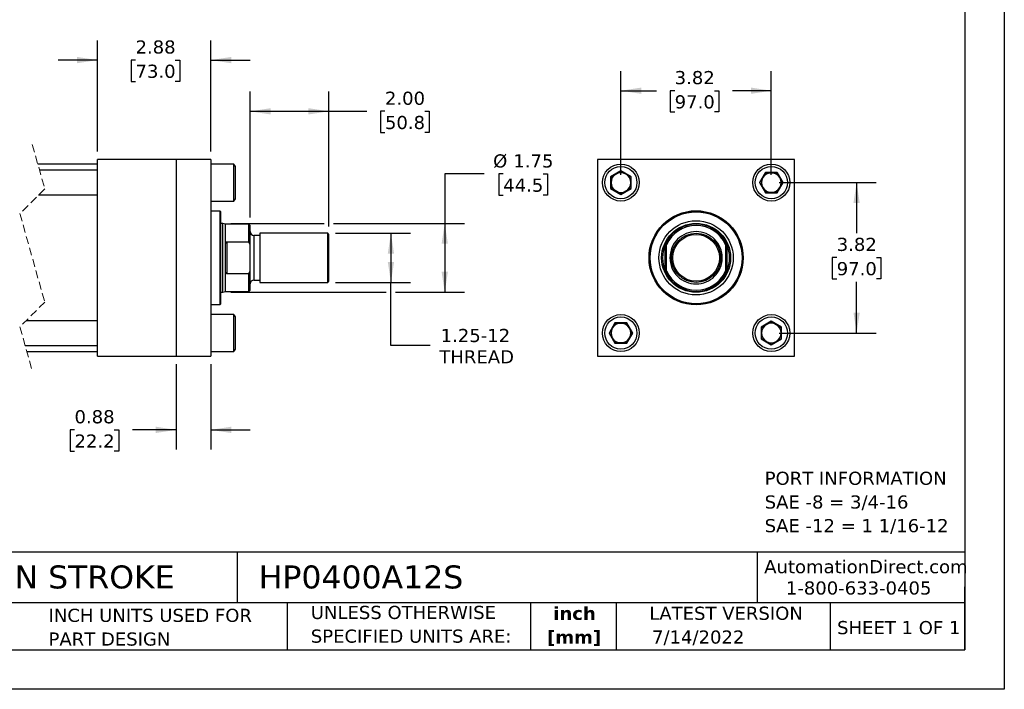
# Model space of a CAD drawing. Header units: inches. Extents: x 0 to 44, y 0 to 34.
# Tile 2 of 3: x 19 to 44, y 0 to 17. Entities that reach past the tile are written whole.
import ezdxf

# ---------------------------------------------------------------- set-up
doc = ezdxf.new("R2010")
doc.units = ezdxf.units.IN
doc.header["$LTSCALE"] = 4
doc.header["$MEASUREMENT"] = 0
doc.linetypes.add('SLD-Dashed', pattern=[0.075, 0.05, -0.025])
doc.linetypes.add('SLD-Solid', pattern=[0])
doc.layers.add('DIMENSIONS', color=140, linetype='SLD-Solid', lineweight=25)
doc.layers.add('TEXT', color=140, linetype='SLD-Solid', lineweight=25)
doc.styles.add('SLDTEXTSTYLE0', font='VERDANA.TTF')
doc.styles.add('SLDTEXTSTYLE1', font='VERDANAB.TTF')
doc.dimstyles.new('SLDDIMSTYLE0', dxfattribs={"dimtxt": 0.339844, "dimasz": 0.52, "dimexe": 0, "dimexo": 0.0625, "dimgap": 0.084961, "dimtad": 0, "dimtih": 1, "dimtoh": 1, "dimrnd": 1e-09, "dimzin": 12, "dimdsep": 46, "dimtxsty": 'SLDTEXTSTYLE0', "dimsah": 1, "dimcen": 0.09, "dimadec": 0, "dimazin": 3, "dimtfac": 1, "dimtofl": 0, "dimtmove": 0, "dimatfit": 3, "dimfxl": 0, "dimfrac": 2, "dimtolj": 1, "dimtzin": 12, "dimarcsym": 0})
doc.dimstyles.new('SLDDIMSTYLE1', dxfattribs={"dimtxt": 0.339844, "dimasz": 0.52, "dimexe": 0, "dimexo": 0.0625, "dimgap": 0.084961, "dimtad": 0, "dimtih": 1, "dimtoh": 1, "dimrnd": 1e-09, "dimzin": 12, "dimdsep": 46, "dimtxsty": 'SLDTEXTSTYLE0', "dimsah": 1, "dimcen": 0.09, "dimadec": 0, "dimazin": 3, "dimtfac": 1, "dimtmove": 0, "dimatfit": 0, "dimfxl": 0, "dimfrac": 2, "dimtolj": 1, "dimtzin": 12, "dimarcsym": 0})
doc.dimstyles.new('SLDDIMSTYLE2', dxfattribs={"dimtxt": 0.339844, "dimasz": 0.52, "dimexe": 0, "dimexo": 0.0625, "dimgap": 0.084961, "dimtad": 0, "dimtih": 1, "dimtoh": 1, "dimrnd": 1e-09, "dimdsep": 46, "dimtxsty": 'SLDTEXTSTYLE0', "dimsah": 1, "dimcen": 0.09, "dimadec": 0, "dimazin": 2, "dimtfac": 1, "dimtmove": 0, "dimatfit": 0, "dimfxl": 0, "dimfrac": 2, "dimtolj": 1, "dimtzin": 12, "dimarcsym": 0})
doc.dimstyles.new('SLDDIMSTYLE3', dxfattribs={"dimtxt": 0.339844, "dimasz": 0.52, "dimexe": 0, "dimexo": 0.0625, "dimgap": 0.084961, "dimtad": 0, "dimtih": 1, "dimtoh": 1, "dimrnd": 1e-09, "dimzin": 4, "dimdsep": 46, "dimtxsty": 'SLDTEXTSTYLE0', "dimsah": 1, "dimcen": 0.09, "dimadec": 0, "dimazin": 1, "dimtfac": 1, "dimtofl": 0, "dimtmove": 0, "dimatfit": 3, "dimfxl": 0, "dimfrac": 2, "dimtolj": 1, "dimtzin": 12, "dimarcsym": 0})

# ---------------------------------------------------------------- blocks, each defined once
blk = doc.blocks.new('SW_NOTE_0')
at = {"layer": 'TEXT', "color": 0, "char_height": 0.33333, "attachment_point": 1, "style": 'SLDTEXTSTYLE0'}
for s, insert in [('PORT INFORMATION', (0, 0.423)), ('SAE -8 = 3/4-16', (0, -0.179)), ('SAE -12 = 1 1/16-12', (0, -0.78))]:
    blk.add_mtext(s, dxfattribs=dict(at, insert=insert))
blk = doc.blocks.new('SW_NOTE_0_1')
at = {"layer": 'TEXT', "color": 0, "char_height": 0.3333, "attachment_point": 2, "style": 'SLDTEXTSTYLE1'}
for s, insert in [('inch', (0.5, 0.423)), ('[mm]', (0.489, -0.179))]:
    blk.add_mtext(s, dxfattribs=dict(at, insert=insert))
blk = doc.blocks.new('SW_NOTE_0_2')
at = {"layer": 'TEXT', "color": 0, "char_height": 0.33333, "attachment_point": 1, "style": 'SLDTEXTSTYLE0'}
for s, insert in [('UNLESS OTHERWISE ', (0, 0.423)), ('SPECIFIED UNITS ARE:', (0, -0.179))]:
    blk.add_mtext(s, dxfattribs=dict(at, insert=insert))
blk = doc.blocks.new('SW_NOTE_0_6')
at = {"layer": 'TEXT', "color": 0, "char_height": 0.33333, "attachment_point": 1, "style": 'SLDTEXTSTYLE0'}
for s, insert in [('INCH UNITS USED FOR ', (0, 0.423)), ('PART DESIGN', (0, -0.179))]:
    blk.add_mtext(s, dxfattribs=dict(at, insert=insert))
blk = doc.blocks.new('_D_1')
at = {"layer": 'DIMENSIONS'}
for p, q in [((20.979, 13.655), (20.979, 16.475)), ((23.854, 13.655), (23.854, 16.475)), ((20.979, 15.975), (19.979, 15.975)), ((21.945, 15.975), (21.831, 15.975)), ((21.831, 15.975), (21.831, 15.435)), ((22.955, 15.975), (23.069, 15.975)), ((23.069, 15.975), (23.069, 15.435)), ((23.854, 15.975), (24.854, 15.975)), ((21.831, 15.435), (21.945, 15.435)), ((23.069, 15.435), (22.955, 15.435))]:
    blk.add_line(p, q, dxfattribs=at)
for points in [[(20.979, 15.975), (20.459, 16.055), (20.459, 15.895)], [(23.854, 15.975), (24.374, 15.895), (24.374, 16.055)]]:
    blk.add_solid(points, dxfattribs=at)
at = {"layer": 'DIMENSIONS', "char_height": 0.3333, "attachment_point": 1, "style": 'SLDTEXTSTYLE0'}
for s, insert in [('2.88', (21.945, 16.474)), ('73.0', (21.945, 15.858))]:
    blk.add_mtext(s, dxfattribs=dict(at, insert=insert))
blk = doc.blocks.new('_D_2')
at = {"layer": 'DIMENSIONS'}
for p, q in [((22.979, 8.255), (22.979, 6.087)), ((23.854, 8.255), (23.854, 6.087)), ((20.396, 6.587), (20.282, 6.587)), ((20.282, 6.587), (20.282, 6.047)), ((21.406, 6.587), (21.52, 6.587)), ((21.52, 6.587), (21.52, 6.047)), ((22.979, 6.587), (21.866, 6.587)), ((23.854, 6.587), (24.854, 6.587)), ((20.282, 6.047), (20.396, 6.047)), ((21.52, 6.047), (21.406, 6.047))]:
    blk.add_line(p, q, dxfattribs=at)
for points in [[(22.979, 6.587), (22.459, 6.667), (22.459, 6.507)], [(23.854, 6.587), (24.374, 6.507), (24.374, 6.667)]]:
    blk.add_solid(points, dxfattribs=at)
at = {"layer": 'DIMENSIONS', "char_height": 0.3333, "attachment_point": 1, "style": 'SLDTEXTSTYLE0'}
for s, insert in [('0.88', (20.396, 7.087)), ('22.2', (20.396, 6.47))]:
    blk.add_mtext(s, dxfattribs=dict(at, insert=insert))
blk = doc.blocks.new('_D_3')
at = {"layer": 'DIMENSIONS'}
for p, q in [((24.855, 11.976), (24.855, 15.174)), ((26.855, 11.749), (26.855, 15.174)), ((24.855, 14.674), (26.855, 14.674)), ((26.855, 14.674), (27.817, 14.674)), ((28.277, 14.674), (28.163, 14.674)), ((28.163, 14.674), (28.163, 14.134)), ((29.287, 14.674), (29.401, 14.674)), ((29.401, 14.674), (29.401, 14.134)), ((28.163, 14.134), (28.277, 14.134)), ((29.401, 14.134), (29.287, 14.134))]:
    blk.add_line(p, q, dxfattribs=at)
for points in [[(24.855, 14.674), (25.375, 14.594), (25.375, 14.754)], [(26.855, 14.674), (26.335, 14.754), (26.335, 14.594)]]:
    blk.add_solid(points, dxfattribs=at)
at = {"layer": 'DIMENSIONS', "char_height": 0.3333, "attachment_point": 1, "style": 'SLDTEXTSTYLE0'}
for s, insert in [('2.00', (28.277, 15.173)), ('50.8', (28.277, 14.557))]:
    blk.add_mtext(s, dxfattribs=dict(at, insert=insert))
blk = doc.blocks.new('_D_4')
at = {"layer": 'DIMENSIONS'}
for p, q in [((30.795, 13.083), (29.795, 13.083)), ((29.795, 13.083), (29.795, 11.83)), ((31.28, 13.083), (31.166, 13.083)), ((31.166, 13.083), (31.166, 12.543)), ((32.29, 13.083), (32.404, 13.083)), ((32.404, 13.083), (32.404, 12.543)), ((31.166, 12.543), (31.28, 12.543)), ((32.404, 12.543), (32.29, 12.543)), ((24.365, 11.83), (26.735, 11.83)), ((26.975, 11.83), (30.295, 11.83)), ((29.795, 11.83), (29.795, 10.08)), ((24.365, 10.08), (28.309, 10.08)), ((28.549, 10.08), (30.295, 10.08))]:
    blk.add_line(p, q, dxfattribs=at)
for points in [[(29.795, 11.83), (29.715, 11.31), (29.875, 11.31)], [(29.795, 10.08), (29.875, 10.6), (29.715, 10.6)]]:
    blk.add_solid(points, dxfattribs=at)
at = {"layer": 'DIMENSIONS', "char_height": 0.3333, "attachment_point": 1, "style": 'SLDTEXTSTYLE0'}
for s, insert in [('%%c', (31.023, 13.582)), ('1.75', (31.536, 13.582)), ('44.5', (31.28, 12.966))]:
    blk.add_mtext(s, dxfattribs=dict(at, insert=insert))
blk = doc.blocks.new('_D_5')
at = {"layer": 'DIMENSIONS'}
for p, q in [((27.023, 11.58), (28.929, 11.58)), ((28.429, 11.58), (28.429, 10.33)), ((27.023, 10.33), (28.929, 10.33)), ((28.429, 8.726), (28.429, 10.33)), ((29.429, 8.726), (28.429, 8.726))]:
    blk.add_line(p, q, dxfattribs=at)
for points in [[(28.429, 11.58), (28.349, 11.06), (28.509, 11.06)], [(28.429, 10.33), (28.509, 10.85), (28.349, 10.85)]]:
    blk.add_solid(points, dxfattribs=at)
at = {"layer": 'DIMENSIONS', "char_height": 0.3333, "attachment_point": 1, "style": 'SLDTEXTSTYLE0'}
for s, insert in [('1.25-12', (29.691, 9.15)), ('THREAD', (29.658, 8.609))]:
    blk.add_mtext(s, dxfattribs=dict(at, insert=insert))
blk = doc.blocks.new('_D_6')
at = {"layer": 'DIMENSIONS'}
for p, q in [((34.266, 13.065), (34.266, 15.697)), ((38.086, 13.065), (38.086, 15.697)), ((34.266, 15.197), (35.171, 15.197)), ((35.632, 15.197), (35.518, 15.197)), ((35.518, 15.197), (35.518, 14.657)), ((36.642, 15.197), (36.756, 15.197)), ((36.756, 15.197), (36.756, 14.657)), ((38.086, 15.197), (37.102, 15.197)), ((35.518, 14.657), (35.632, 14.657)), ((36.756, 14.657), (36.642, 14.657))]:
    blk.add_line(p, q, dxfattribs=at)
for points in [[(34.266, 15.197), (34.786, 15.117), (34.786, 15.277)], [(38.086, 15.197), (37.566, 15.277), (37.566, 15.117)]]:
    blk.add_solid(points, dxfattribs=at)
at = {"layer": 'DIMENSIONS', "char_height": 0.3333, "attachment_point": 1, "style": 'SLDTEXTSTYLE0'}
for s, insert in [('3.82', (35.632, 15.697)), ('97.0', (35.632, 15.081))]:
    blk.add_mtext(s, dxfattribs=dict(at, insert=insert))
blk = doc.blocks.new('_D_7')
at = {"layer": 'DIMENSIONS'}
for p, q in [((38.286, 12.865), (40.751, 12.865)), ((40.251, 12.865), (40.251, 11.579)), ((39.746, 10.963), (39.632, 10.963)), ((39.632, 10.963), (39.632, 10.423)), ((40.756, 10.963), (40.87, 10.963)), ((40.87, 10.963), (40.87, 10.423)), ((39.632, 10.423), (39.746, 10.423)), ((40.251, 9.045), (40.251, 10.347)), ((40.87, 10.423), (40.756, 10.423)), ((38.286, 9.045), (40.751, 9.045))]:
    blk.add_line(p, q, dxfattribs=at)
for points in [[(40.251, 12.865), (40.171, 12.345), (40.331, 12.345)], [(40.251, 9.045), (40.331, 9.565), (40.171, 9.565)]]:
    blk.add_solid(points, dxfattribs=at)
at = {"layer": 'DIMENSIONS', "char_height": 0.3333, "attachment_point": 1, "style": 'SLDTEXTSTYLE0'}
for s, insert in [('3.82', (39.746, 11.463)), ('97.0', (39.746, 10.846))]:
    blk.add_mtext(s, dxfattribs=dict(at, insert=insert))

msp = doc.modelspace()

# ---------------------------------------------------------------- linework, layer by layer
at = {"color": 7, "linetype": 'SLD-Solid'}
for p, q in [((44, 34), (44, 0)), ((44, 0), (0, 0))]:
    msp.add_line(p, q, dxfattribs=at)
at = {"color": 7, "linetype": 'SLD-Dashed', "lineweight": 18}
for p, q in [((19.325, 13.83), (19.64, 12.708)), ((19.64, 12.708), (19.01, 12.078)), ((19.01, 12.078), (19.64, 9.833)), ((19.64, 9.833), (19.01, 9.203)), ((19.01, 9.203), (19.325, 8.08))]:
    msp.add_line(p, q, dxfattribs=at)
for p, q in [((20.979, 13.33), (19.465, 13.33)), ((20.979, 8.455), (20.979, 13.455)), ((22.979, 13.455), (20.979, 13.455)), ((22.979, 13.455), (22.979, 8.455)), ((23.854, 13.455), (22.979, 13.455)), ((23.854, 13.455), (23.854, 8.455)), ((24.444, 13.334), (23.854, 13.334)), ((24.479, 13.274), (24.444, 13.334)), ((24.444, 12.396), (24.444, 13.334)), ((24.479, 12.456), (24.479, 13.274)), ((33.676, 13.455), (33.676, 8.455)), ((38.676, 13.455), (33.676, 13.455)), ((38.676, 8.455), (38.676, 13.455)), ((20.979, 13.178), (19.508, 13.178)), ((34.266, 13.166), (34.006, 13.015)), ((34.006, 13.015), (34.006, 12.715)), ((34.016, 13.01), (34.006, 13.015)), ((34.016, 13.01), (34.266, 13.154)), ((34.016, 12.721), (34.016, 13.01)), ((34.526, 13.015), (34.266, 13.166)), ((34.266, 13.154), (34.266, 13.166)), ((34.266, 13.154), (34.516, 13.01)), ((34.516, 13.01), (34.526, 13.015)), ((34.516, 13.01), (34.516, 12.721)), ((34.526, 12.715), (34.526, 13.015)), ((37.936, 13.125), (37.786, 12.865)), ((37.797, 12.865), (37.941, 13.115)), ((38.236, 13.125), (37.936, 13.125)), ((37.941, 13.115), (37.936, 13.125)), ((37.941, 13.115), (38.23, 13.115)), ((38.23, 13.115), (38.236, 13.125)), ((38.23, 13.115), (38.374, 12.865)), ((38.386, 12.865), (38.236, 13.125)), ((37.797, 12.865), (37.786, 12.865)), ((37.786, 12.865), (37.936, 12.605)), ((37.941, 12.615), (37.797, 12.865)), ((38.374, 12.865), (38.23, 12.615)), ((38.236, 12.605), (38.386, 12.865)), ((38.374, 12.865), (38.386, 12.865)), ((19.485, 12.553), (20.979, 12.553)), ((34.016, 12.721), (34.006, 12.715)), ((34.006, 12.715), (34.266, 12.565)), ((34.266, 12.577), (34.016, 12.721)), ((34.516, 12.721), (34.266, 12.577)), ((34.266, 12.565), (34.526, 12.715)), ((34.266, 12.577), (34.266, 12.565)), ((34.526, 12.715), (34.516, 12.721)), ((37.936, 12.605), (37.941, 12.615)), ((37.936, 12.605), (38.236, 12.605)), ((38.23, 12.615), (37.941, 12.615)), ((38.23, 12.615), (38.236, 12.605)), ((23.854, 12.396), (24.444, 12.396)), ((24.444, 12.396), (24.479, 12.456)), ((24.091, 12.142), (23.854, 12.142)), ((24.111, 12.122), (24.091, 12.142)), ((24.091, 9.768), (24.091, 12.142)), ((24.111, 9.788), (24.111, 12.122)), ((24.165, 11.83), (24.111, 11.83)), ((24.23, 11.807), (24.165, 11.83)), ((24.165, 10.955), (24.165, 11.83)), ((24.823, 11.807), (24.23, 11.807)), ((24.23, 11.294), (24.23, 11.807)), ((24.855, 11.776), (24.823, 11.807)), ((24.823, 11.358), (24.823, 11.807)), ((24.855, 11.287), (24.855, 11.776)), ((25.105, 11.525), (24.95, 11.525)), ((24.95, 11.525), (24.95, 10.955)), ((26.823, 11.58), (25.105, 11.58)), ((25.105, 11.58), (25.105, 10.955)), ((26.855, 11.549), (26.823, 11.58)), ((26.823, 10.955), (26.823, 11.58)), ((26.855, 10.362), (26.855, 11.549)), ((24.23, 10.617), (24.23, 11.294)), ((24.261, 11.358), (24.261, 10.552)), ((24.261, 11.358), (24.823, 11.358)), ((24.855, 11.287), (24.823, 11.358)), ((24.855, 10.623), (24.855, 11.287)), ((35.395, 10.617), (35.395, 11.294)), ((35.426, 10.623), (35.426, 11.287)), ((36.926, 11.287), (36.926, 10.623)), ((36.957, 11.294), (36.957, 10.617)), ((24.165, 10.08), (24.165, 10.955)), ((24.95, 10.955), (24.95, 10.386)), ((25.105, 10.955), (25.105, 10.33)), ((26.823, 10.33), (26.823, 10.955)), ((24.23, 10.104), (24.23, 10.617)), ((24.823, 10.552), (24.261, 10.552)), ((24.823, 10.552), (24.855, 10.623)), ((24.823, 10.104), (24.823, 10.552)), ((24.855, 10.135), (24.855, 10.623)), ((24.95, 10.386), (25.105, 10.386)), ((25.105, 10.33), (26.823, 10.33)), ((26.823, 10.33), (26.855, 10.362)), ((24.111, 10.08), (24.165, 10.08)), ((24.165, 10.08), (24.23, 10.104)), ((24.23, 10.104), (24.823, 10.104)), ((24.823, 10.104), (24.855, 10.135)), ((23.854, 9.768), (24.091, 9.768)), ((24.091, 9.768), (24.111, 9.788)), ((24.444, 9.514), (23.854, 9.514)), ((24.479, 9.454), (24.444, 9.514)), ((24.444, 8.576), (24.444, 9.514)), ((20.979, 9.358), (19.165, 9.358)), ((24.479, 9.045), (24.479, 9.454)), ((34.116, 9.305), (33.966, 9.045)), ((33.977, 9.045), (34.121, 9.295)), ((34.121, 9.295), (34.116, 9.305)), ((34.416, 9.305), (34.116, 9.305)), ((34.121, 9.295), (34.41, 9.295)), ((34.416, 9.305), (34.41, 9.295)), ((34.41, 9.295), (34.554, 9.045)), ((34.566, 9.045), (34.416, 9.305)), ((38.086, 9.346), (37.826, 9.195)), ((37.836, 9.19), (38.086, 9.334)), ((38.346, 9.195), (38.086, 9.346)), ((38.086, 9.334), (38.086, 9.346)), ((38.086, 9.334), (38.336, 9.19)), ((24.479, 8.636), (24.479, 9.045)), ((33.966, 9.045), (34.116, 8.785)), ((33.977, 9.045), (33.966, 9.045)), ((34.121, 8.795), (33.977, 9.045)), ((34.554, 9.045), (34.41, 8.795)), ((34.416, 8.785), (34.566, 9.045)), ((34.554, 9.045), (34.566, 9.045)), ((37.826, 9.195), (37.826, 8.895)), ((37.826, 9.195), (37.836, 9.19)), ((37.836, 8.901), (37.836, 9.19)), ((38.336, 9.19), (38.346, 9.195)), ((38.336, 9.19), (38.336, 8.901)), ((38.346, 8.895), (38.346, 9.195)), ((34.121, 8.795), (34.116, 8.785)), ((34.116, 8.785), (34.416, 8.785)), ((34.41, 8.795), (34.121, 8.795)), ((34.41, 8.795), (34.416, 8.785)), ((37.836, 8.901), (37.826, 8.895)), ((37.826, 8.895), (38.086, 8.745)), ((38.086, 8.757), (37.836, 8.901)), ((38.336, 8.901), (38.086, 8.757)), ((38.086, 8.745), (38.346, 8.895)), ((38.086, 8.757), (38.086, 8.745)), ((38.336, 8.901), (38.346, 8.895)), ((19.142, 8.733), (20.979, 8.733)), ((19.184, 8.58), (20.979, 8.58)), ((23.854, 8.576), (24.444, 8.576)), ((24.444, 8.576), (24.479, 8.636)), ((20.979, 8.455), (22.979, 8.455)), ((22.979, 8.455), (23.854, 8.455)), ((33.676, 8.455), (38.676, 8.455))]:
    msp.add_line(p, q)
for centre, radius in [((34.266, 12.865), 0.469), ((34.266, 12.865), 0.409), ((38.086, 12.865), 0.469), ((38.086, 12.865), 0.409), ((36.176, 10.955), 1.195), ((36.176, 10.955), 1.187), ((36.176, 10.955), 1.167), ((36.176, 10.955), 0.943), ((36.176, 10.955), 0.875), ((36.176, 10.955), 0.875), ((36.176, 10.955), 0.625), ((36.176, 10.955), 0.594), ((34.266, 9.045), 0.469), ((38.086, 9.045), 0.469), ((34.266, 9.045), 0.409), ((38.086, 9.045), 0.409)]:
    msp.add_circle(centre, radius)
for centre, radius, start, end in [((34.266, 12.865), 0.25, 120, 180), ((34.266, 12.865), 0.25, 60, 120), ((34.266, 12.865), 0.25, 360, 60), ((38.086, 12.865), 0.25, 90, 150), ((38.086, 12.865), 0.25, 30, 90), ((34.266, 12.865), 0.25, 180, 240), ((34.266, 12.865), 0.25, 300, 360), ((38.086, 12.865), 0.25, 150, 210), ((38.086, 12.865), 0.25, 330, 30), ((34.266, 12.865), 0.25, 240, 300), ((38.086, 12.865), 0.25, 210, 270), ((38.086, 12.865), 0.25, 270, 330), ((36.176, 10.955), 0.852, 28.2612, 151.7388), ((36.176, 10.955), 0.82, 23.8857, 156.1143), ((24.95, 11.62), 0.095, 180.0004, 269.9997), ((36.176, 10.955), 0.851, 156.5631, 203.4369), ((36.176, 10.955), 0.851, 336.5631, 23.4369), ((36.176, 10.955), 0.82, 203.8857, 336.1143), ((36.176, 10.955), 0.851, 208.2612, 331.7388), ((24.95, 10.291), 0.095, 90.0003, 179.9996), ((34.266, 9.045), 0.25, 90, 150), ((34.266, 9.045), 0.25, 30, 90), ((38.086, 9.045), 0.25, 120, 180), ((38.086, 9.045), 0.25, 60, 120), ((38.086, 9.045), 0.25, 0, 60), ((34.266, 9.045), 0.25, 150, 210), ((34.266, 9.045), 0.25, 330, 30), ((38.086, 9.045), 0.25, 180, 240), ((38.086, 9.045), 0.25, 300, 0), ((34.266, 9.045), 0.25, 210, 270), ((34.266, 9.045), 0.25, 270, 330), ((38.086, 9.045), 0.25, 240, 300)]:
    msp.add_arc(centre, radius, start, end)
for points, knots in [([(36.84, 10.955), (36.84, 11.132), (36.77, 11.301), (36.521, 11.55), (36.352, 11.62), (36, 11.62), (35.831, 11.55), (35.581, 11.301), (35.511, 11.132), (35.511, 10.955)], [0, 0, 0, 0, 0.25, 0.25, 0.5, 0.5, 0.75, 0.75, 1, 1, 1, 1]), ([(24.23, 11.294), (24.23, 11.307), (24.231, 11.323), (24.239, 11.343), (24.245, 11.352), (24.253, 11.357), (24.258, 11.358), (24.26, 11.358), (24.261, 11.358)], [0, 0, 0, 0, 0.48011, 0.62956, 0.82104, 0.89981, 0.981761, 1, 1, 1, 1]), ([(35.395, 11.294), (35.397, 11.3), (35.4, 11.307), (35.406, 11.319), (35.409, 11.326), (35.415, 11.338), (35.418, 11.344), (35.422, 11.351), (35.423, 11.354), (35.425, 11.357), (35.426, 11.358), (35.426, 11.358)], [0, 0, 0, 0, 0.25, 0.25, 0.5, 0.5, 0.75, 0.75, 0.875, 0.875, 1, 1, 1, 1]), ([(36.926, 11.358), (36.926, 11.358), (36.926, 11.357), (36.928, 11.354), (36.93, 11.351), (36.934, 11.344), (36.937, 11.338), (36.943, 11.326), (36.946, 11.319), (36.951, 11.307), (36.954, 11.3), (36.957, 11.294)], [0, 0, 0, 0, 0.125, 0.125, 0.25, 0.25, 0.5, 0.5, 0.75, 0.75, 1, 1, 1, 1]), ([(35.511, 10.955), (35.511, 10.779), (35.581, 10.61), (35.831, 10.361), (36, 10.291), (36.352, 10.291), (36.521, 10.361), (36.77, 10.61), (36.84, 10.779), (36.84, 10.955)], [0, 0, 0, 0, 0.25, 0.25, 0.5, 0.5, 0.75, 0.75, 1, 1, 1, 1]), ([(24.261, 10.552), (24.259, 10.552), (24.255, 10.553), (24.249, 10.556), (24.241, 10.564), (24.231, 10.585), (24.23, 10.603), (24.23, 10.617)], [0, 0, 0, 0, 0.068492, 0.150346, 0.272814, 0.497252, 1, 1, 1, 1]), ([(35.426, 10.552), (35.426, 10.552), (35.425, 10.553), (35.423, 10.557), (35.422, 10.559), (35.418, 10.567), (35.415, 10.573), (35.409, 10.585), (35.406, 10.591), (35.4, 10.604), (35.397, 10.61), (35.395, 10.617)], [0, 0, 0, 0, 0.125, 0.125, 0.25, 0.25, 0.5, 0.5, 0.75, 0.75, 1, 1, 1, 1]), ([(36.957, 10.617), (36.954, 10.61), (36.951, 10.604), (36.946, 10.591), (36.943, 10.585), (36.937, 10.573), (36.934, 10.567), (36.93, 10.559), (36.928, 10.557), (36.926, 10.553), (36.926, 10.552), (36.926, 10.552)], [0, 0, 0, 0, 0.25, 0.25, 0.5, 0.5, 0.75, 0.75, 0.875, 0.875, 1, 1, 1, 1])]:
    msp.add_open_spline(points, degree=3, knots=knots)
for points in [[(35.426, 11.287), (35.426, 11.311), (35.426, 11.335), (35.426, 11.358)], [(36.926, 11.358), (36.926, 11.335), (36.926, 11.311), (36.926, 11.287)], [(35.426, 10.552), (35.426, 10.576), (35.426, 10.599), (35.426, 10.623)], [(36.926, 10.552), (36.926, 10.576), (36.926, 10.599), (36.926, 10.623)]]:
    msp.add_open_spline(points, degree=3)
at = {"layer": 'TEXT'}
for p, q in [((43, 33), (43, 1)), ((43, 3.484), (1, 3.484)), ((24.529, 3.484), (24.529, 2.2)), ((37.728, 3.484), (37.728, 2.2)), ((43, 1), (43, 2.6)), ((43, 2.2), (1, 2.2)), ((25.792, 2.2), (25.792, 1)), ((31.972, 2.2), (31.972, 1)), ((34.144, 2.2), (34.144, 1)), ((39.582, 2.2), (39.582, 1)), ((1, 1), (43, 1))]:
    msp.add_line(p, q, dxfattribs=at)

# ---------------------------------------------------------------- block references
for name, p in [('SW_NOTE_0', (37.917, 5.102)), ('SW_NOTE_0_6', (19.737, 1.622)), ('SW_NOTE_0_2', (26.395, 1.696)), ('SW_NOTE_0_1', (32.59, 1.673))]:
    msp.add_blockref(name, p, dxfattribs=at)

# ---------------------------------------------------------------- texts
at = {"layer": 'TEXT', "style": 'SLDTEXTSTYLE0'}
for s, insert, char_height, attachment_point in [('AutomationDirect.com', (37.905, 3.281), 0.33333, 1), ('HYDRAULIC CYLINDER: NFPA, 4IN BORE, 12IN STROKE', (1.254, 3.145), 0.58333, 1), ('HP0400A12S', (25.072, 3.145), 0.5833, 1), ('1-800-633-0405', (38.455, 2.74), 0.33333, 1), ('LATEST VERSION', (36.937, 2.098), 0.33333, 2), ('7/14/2022', (35.057, 1.494), 0.3333, 1), ('SHEET 1 OF 1', (39.755, 1.734), 0.33333, 1)]:
    msp.add_mtext(s, dxfattribs=dict(at, insert=insert, char_height=char_height, attachment_point=attachment_point))

# ---------------------------------------------------------------- dimensions: what is measured, and where the dimension line sits
at = {"layer": 'DIMENSIONS'}
for base, p1, p2, dimstyle, picture, middle in [((23.853525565, 15.974981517), (20.978525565, 13.455296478), (23.853525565, 13.455296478), 'SLDDIMSTYLE1', '_D_1', (22.449599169, 15.974981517)), ((38.086, 15.197), (34.266, 12.865), (38.086, 12.865), 'SLDDIMSTYLE0', '_D_6', (36.137, 15.197)), ((26.855, 14.674), (24.855, 11.776), (26.855, 11.549), 'SLDDIMSTYLE3', '_D_3', (28.782, 14.674)), ((23.853525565, 6.587163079), (22.978525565, 8.455296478), (23.853525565, 8.455296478), 'SLDDIMSTYLE2', '_D_2', (20.900820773, 6.587163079))]:
    dim = msp.add_linear_dim(base=base, p1=p1, p2=p2, dimstyle=dimstyle, dxfattribs=at)
    dim.commit()
    dim.dimension.update_dxf_attribs({"geometry": picture, "text_midpoint": middle, "dimtype": 160})
for base, p1, p2, text, picture, middle in [((29.795, 10.08), (24.165, 11.83), (24.165, 10.08), '%%c<>', '_D_4', (29.795, 13.083)), ((28.429, 10.33), (26.823, 11.58), (26.823, 10.33), '1.25-12\\PTHREAD', '_D_5', (28.429, 8.726))]:
    dim = msp.add_linear_dim(base=base, p1=p1, p2=p2, angle=90, text=text, dimstyle='SLDDIMSTYLE0', dxfattribs=at)
    dim.commit()
    dim.dimension.update_dxf_attribs({"geometry": picture, "text_midpoint": middle, "dimtype": 160})
dim = msp.add_linear_dim(base=(40.251, 9.045), p1=(38.086, 12.865), p2=(38.086, 9.045), angle=90, dimstyle='SLDDIMSTYLE0', dxfattribs=at)
dim.commit()
dim.dimension.update_dxf_attribs({"geometry": '_D_7', "text_midpoint": (40.251, 10.963), "dimtype": 160})

doc.saveas('drawing.dxf')
